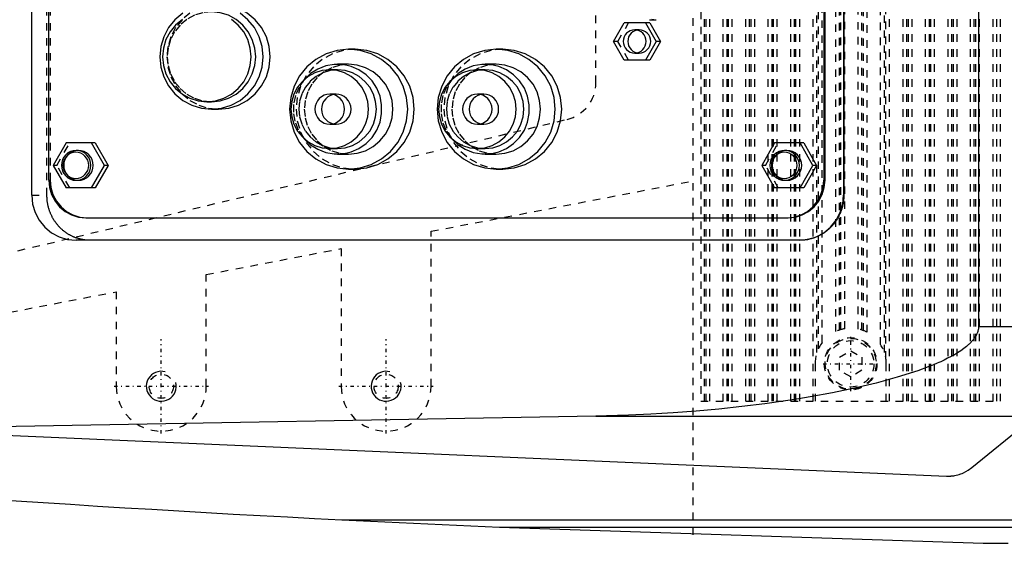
# Model space of a CAD drawing. Extents: x -706 to 181, y -120 to 120.
# Tile 7 of 13: x -469 to -338, y -79 to -9. Entities that reach past the tile are written whole.
import ezdxf

# ---------------------------------------------------------------- set-up
doc = ezdxf.new("R2010")
doc.units = 0
doc.linetypes.add('CENTER', pattern=[1.5, 0.45, -0.5, 0.05, -0.5])
doc.linetypes.add('DASHED', pattern=[2, 1, -1])
for name, color, linetype in [('AM_0', 7, 'CONTINUOUS'), ('AM_10', 7, 'CONTINUOUS'), ('AM_3', 7, 'DASHED'), ('AM_7', 7, 'CENTER')]:
    doc.layers.add(name, color=color, linetype=linetype)

msp = doc.modelspace()

# ---------------------------------------------------------------- linework, layer by layer
at = {"layer": 'AM_0', "color": 7, "linetype": 'CONTINUOUS'}
for p, q in [((-340.94, 50), (-340.94, -50)), ((-467.29, -32.5), (-467.29, 32.5)), ((-358.96, 32.5), (-358.96, -32.5)), ((-358.91, 32.5), (-358.91, -32.5)), ((-465, -30.5), (-465, 30.5)), ((-361.6, 30.5), (-361.6, -30.5)), ((-361.42, -30.5), (-361.42, 30.5)), ((-384.84, -9.05), (-383.95, -9.05)), ((-389.67, -11.95), (-388.24, -9.45)), ((-384.79, -9.45), (-388.24, -9.45)), ((-385.4, -9.45), (-383.98, -11.95)), ((-384.79, -9.45), (-383.37, -11.95)), ((-424.13, -13), (-425, -13)), ((-404.43, -13), (-405.3, -13)), ((-388.24, -14.45), (-389.67, -11.95)), ((-383.98, -11.95), (-385.4, -14.45)), ((-383.37, -11.95), (-384.79, -14.45)), ((-383.37, -11.95), (-383.98, -11.95)), ((-384.79, -14.45), (-388.24, -14.45)), ((-426.47, -15.75), (-427.52, -15.75)), ((-425, -15), (-426.47, -15)), ((-406.78, -15.75), (-407.82, -15.75)), ((-405.3, -15), (-406.78, -15)), ((-443.91, -20), (-443.3, -20)), ((-443.3, -21), (-442.35, -21)), ((-462.71, -25.5), (-464.41, -28.5)), ((-458.81, -25.5), (-462.71, -25.5)), ((-457.59, -28.5), (-459.3, -25.5)), ((-458.81, -25.5), (-457.1, -28.5)), ((-427.52, -26.25), (-426.47, -26.25)), ((-407.82, -26.25), (-406.78, -26.25)), ((-368.17, -25.5), (-369.87, -28.5)), ((-364.27, -25.5), (-368.17, -25.5)), ((-363.05, -28.5), (-364.75, -25.5)), ((-364.27, -25.5), (-362.56, -28.5)), ((-461.05, -26.5), (-461.36, -26.5)), ((-426.47, -27), (-425, -27)), ((-406.78, -27), (-405.3, -27)), ((-366.51, -26.5), (-366.82, -26.5)), ((-464.41, -28.5), (-462.71, -31.5)), ((-459.3, -31.5), (-457.59, -28.5)), ((-457.1, -28.5), (-458.81, -31.5)), ((-457.1, -28.5), (-457.59, -28.5)), ((-369.87, -28.5), (-368.17, -31.5)), ((-364.75, -31.5), (-363.05, -28.5)), ((-362.56, -28.5), (-364.27, -31.5)), ((-362.56, -28.5), (-363.05, -28.5)), ((-425, -29), (-424.13, -29)), ((-405.3, -29), (-404.43, -29)), ((-458.81, -31.5), (-462.71, -31.5)), ((-461.36, -30.5), (-461.05, -30.5)), ((-364.27, -31.5), (-368.17, -31.5)), ((-366.82, -30.5), (-366.51, -30.5)), ((-361.6, -30.5), (-361.42, -30.5)), ((-358.96, -32.5), (-358.91, -32.5)), ((-460.08, -35.5), (-366.35, -35.5)), ((-364.78, -38.5), (-461.38, -38.5)), ((-340.94, -50), (-213.33, -50)), ((-575.22, -60), (-345.22, -70)), ((-341.83, -68.87), (-331.34, -60.27)), ((-392.03, -61.98), (-489.33, -63.73)), ((-392.03, -61.98), (-333.43, -61.98)), ((-425.92, -75.83), (-404.88, -76.83)), ((-425.92, -75.83), (-184.85, -75.83)), ((-404.88, -76.83), (-188.61, -76.83)), ((-404.88, -76.83), (-340.31, -78.97)), ((-340.31, -78.97), (-337, -78.97))]:
    msp.add_line(p, q, dxfattribs=at)
for points in [[(-442.35, -21), (-441, -20.87), (-439.71, -20.47), (-438.52, -19.82), (-437.47, -18.95), (-436.62, -17.89), (-435.98, -16.68), (-435.59, -15.37), (-435.46, -14), (-435.59, -12.63), (-435.98, -11.32), (-436.62, -10.11), (-437.47, -9.05), (-438.52, -8.18), (-439.71, -7.53), (-441, -7.13), (-442.35, -7)], [(-447.13, -8.18), (-448.18, -9.05), (-449.04, -10.11), (-449.67, -11.32), (-450.07, -12.63), (-450.2, -14), (-450.07, -15.37), (-449.67, -16.68), (-449.04, -17.89), (-448.18, -18.95), (-447.13, -19.82), (-445.94, -20.47), (-444.65, -20.87), (-443.3, -21), (-441.96, -20.87), (-440.67, -20.47), (-439.47, -19.82), (-438.43, -18.95), (-437.57, -17.89), (-436.94, -16.68), (-436.54, -15.37), (-436.41, -14), (-436.54, -12.63), (-436.94, -11.32), (-437.57, -10.11), (-438.43, -9.05), (-439.47, -8.18)], [(-447.19, -9.01), (-448.09, -9.76), (-448.82, -10.67), (-449.37, -11.7), (-449.71, -12.83), (-449.82, -14), (-449.71, -15.17), (-449.37, -16.3), (-448.82, -17.33), (-448.09, -18.24), (-447.19, -18.99), (-446.17, -19.54), (-445.06, -19.88), (-443.91, -20), (-442.76, -19.88), (-441.65, -19.54), (-440.63, -18.99), (-439.73, -18.24), (-439, -17.33), (-438.45, -16.3), (-438.12, -15.17), (-438, -14), (-438.12, -12.83), (-438.45, -11.7), (-439, -10.67), (-439.73, -9.76), (-440.63, -9.01)], [(-443.3, -20), (-442.15, -19.88), (-441.04, -19.54), (-440.02, -18.99), (-439.13, -18.24), (-438.39, -17.33), (-437.85, -16.3), (-437.51, -15.17), (-437.4, -14), (-437.51, -12.83), (-437.85, -11.7), (-438.39, -10.67), (-439.13, -9.76), (-440.02, -9.01), (-441.04, -8.46), (-442.15, -8.12), (-443.3, -8)], [(-386.52, -10.43), (-386.8, -10.52), (-387.07, -10.66), (-387.3, -10.86), (-387.49, -11.09), (-387.63, -11.36), (-387.71, -11.65), (-387.74, -11.95), (-387.71, -12.25), (-387.63, -12.54), (-387.49, -12.81), (-387.3, -13.04), (-387.07, -13.24), (-386.8, -13.38), (-386.52, -13.47)], [(-424.13, -29), (-422.59, -28.85), (-421.12, -28.39), (-419.75, -27.65), (-418.56, -26.66), (-417.58, -25.44), (-416.85, -24.06), (-416.4, -22.56), (-416.25, -21), (-416.4, -19.44), (-416.85, -17.94), (-417.58, -16.56), (-418.56, -15.34), (-419.75, -14.35), (-421.12, -13.61), (-422.59, -13.15), (-424.13, -13)], [(-404.43, -29), (-402.9, -28.85), (-401.42, -28.39), (-400.06, -27.65), (-398.86, -26.66), (-397.88, -25.44), (-397.16, -24.06), (-396.71, -22.56), (-396.56, -21), (-396.71, -19.44), (-397.16, -17.94), (-397.88, -16.56), (-398.86, -15.34), (-400.06, -14.35), (-401.42, -13.61), (-402.9, -13.15), (-404.43, -13)], [(-430.92, -24.95), (-430.09, -25.75), (-429.12, -26.36), (-428.06, -26.78), (-426.93, -26.98), (-425.79, -26.96), (-424.67, -26.71), (-423.62, -26.25), (-422.68, -25.59), (-421.87, -24.77), (-421.25, -23.8), (-420.81, -22.72), (-420.59, -21.58), (-420.59, -20.42), (-420.81, -19.28), (-421.25, -18.2), (-421.87, -17.23), (-422.68, -16.41), (-423.62, -15.75), (-424.67, -15.29), (-425.79, -15.04), (-426.93, -15.02), (-428.06, -15.22), (-429.12, -15.64), (-430.09, -16.25), (-430.92, -17.05)], [(-426.47, -26.25), (-425.47, -26.15), (-424.5, -25.85), (-423.6, -25.37), (-422.82, -24.71), (-422.18, -23.92), (-421.7, -23.01), (-421.4, -22.02), (-421.3, -21), (-421.4, -19.98), (-421.7, -18.99), (-422.18, -18.08), (-422.82, -17.29), (-423.6, -16.63), (-424.5, -16.15), (-425.47, -15.85), (-426.47, -15.75)], [(-425, -27), (-423.85, -26.88), (-422.74, -26.54), (-421.72, -25.99), (-420.82, -25.24), (-420.09, -24.33), (-419.54, -23.3), (-419.2, -22.17), (-419.09, -21), (-419.2, -19.83), (-419.54, -18.7), (-420.09, -17.67), (-420.82, -16.76), (-421.72, -16.01), (-422.74, -15.46), (-423.85, -15.12), (-425, -15)], [(-411.23, -24.95), (-410.39, -25.75), (-409.43, -26.36), (-408.36, -26.78), (-407.23, -26.98), (-406.09, -26.96), (-404.97, -26.71), (-403.92, -26.25), (-402.98, -25.59), (-402.18, -24.77), (-401.55, -23.8), (-401.12, -22.72), (-400.9, -21.58), (-400.9, -20.42), (-401.12, -19.28), (-401.55, -18.2), (-402.18, -17.23), (-402.98, -16.41), (-403.92, -15.75), (-404.97, -15.29), (-406.09, -15.04), (-407.23, -15.02), (-408.36, -15.22), (-409.43, -15.64), (-410.39, -16.25), (-411.23, -17.05)], [(-406.78, -26.25), (-405.77, -26.15), (-404.8, -25.85), (-403.91, -25.37), (-403.12, -24.71), (-402.48, -23.92), (-402, -23.01), (-401.71, -22.02), (-401.61, -21), (-401.71, -19.98), (-402, -18.99), (-402.48, -18.08), (-403.12, -17.29), (-403.91, -16.63), (-404.8, -16.15), (-405.77, -15.85), (-406.78, -15.75)], [(-405.3, -27), (-404.15, -26.88), (-403.04, -26.54), (-402.02, -25.99), (-401.12, -25.24), (-400.39, -24.33), (-399.84, -23.3), (-399.51, -22.17), (-399.39, -21), (-399.51, -19.83), (-399.84, -18.7), (-400.39, -17.67), (-401.12, -16.76), (-402.02, -16.01), (-403.04, -15.46), (-404.15, -15.12), (-405.3, -15)], [(-427.08, -19.05), (-427.44, -19.17), (-427.77, -19.36), (-428.06, -19.61), (-428.3, -19.91), (-428.47, -20.25), (-428.58, -20.62), (-428.62, -21), (-428.58, -21.38), (-428.47, -21.75), (-428.3, -22.09), (-428.06, -22.39), (-427.77, -22.64), (-427.44, -22.83), (-427.08, -22.95)], [(-407.39, -19.05), (-407.75, -19.17), (-408.08, -19.36), (-408.37, -19.61), (-408.6, -19.91), (-408.78, -20.25), (-408.89, -20.62), (-408.92, -21), (-408.89, -21.38), (-408.78, -21.75), (-408.6, -22.09), (-408.37, -22.39), (-408.08, -22.64), (-407.75, -22.83), (-407.39, -22.95)], [(-461.05, -30.5), (-460.67, -30.46), (-460.3, -30.35), (-459.96, -30.16), (-459.66, -29.91), (-459.42, -29.61), (-459.23, -29.27), (-459.12, -28.89), (-459.08, -28.5), (-459.12, -28.11), (-459.23, -27.73), (-459.42, -27.39), (-459.66, -27.09), (-459.96, -26.84), (-460.3, -26.65), (-460.67, -26.54), (-461.05, -26.5)], [(-366.51, -30.5), (-366.13, -30.46), (-365.76, -30.35), (-365.42, -30.16), (-365.12, -29.91), (-364.88, -29.61), (-364.69, -29.27), (-364.58, -28.89), (-364.54, -28.5), (-364.58, -28.11), (-364.69, -27.73), (-364.88, -27.39), (-365.12, -27.09), (-365.42, -26.84), (-365.76, -26.65), (-366.13, -26.54), (-366.51, -26.5)], [(-465, -30.5), (-464.91, -31.48), (-464.63, -32.41), (-464.17, -33.28), (-463.56, -34.04), (-462.81, -34.66), (-461.96, -35.12), (-461.04, -35.4), (-460.08, -35.5)], [(-366.52, -35.5), (-365.56, -35.4), (-364.63, -35.12), (-363.78, -34.66), (-363.04, -34.04), (-362.43, -33.28), (-361.97, -32.41), (-361.69, -31.48), (-361.6, -30.5)], [(-366.35, -35.5), (-365.38, -35.4), (-364.46, -35.12), (-363.61, -34.66), (-362.86, -34.04), (-362.25, -33.28), (-361.8, -32.41), (-361.52, -31.48), (-361.42, -30.5)], [(-467.29, -32.5), (-467.17, -33.67), (-466.84, -34.8), (-466.29, -35.83), (-465.56, -36.74), (-464.66, -37.49), (-463.64, -38.04), (-462.53, -38.38), (-461.38, -38.5)], [(-364.87, -38.5), (-363.72, -38.38), (-362.61, -38.04), (-361.59, -37.49), (-360.69, -36.74), (-359.96, -35.83), (-359.41, -34.8), (-359.07, -33.67), (-358.96, -32.5)]]:
    msp.add_lwpolyline(points, dxfattribs=at)
for points in [[(-386.82, -10.4), (-387.12, -10.43), (-387.41, -10.52), (-387.67, -10.66), (-387.9, -10.85), (-388.09, -11.09), (-388.23, -11.36), (-388.32, -11.65), (-388.35, -11.95), (-388.32, -12.25), (-388.23, -12.54), (-388.09, -12.81), (-387.9, -13.05), (-387.67, -13.24), (-387.41, -13.38), (-387.12, -13.47), (-386.82, -13.5), (-386.53, -13.47), (-386.24, -13.38), (-385.98, -13.24), (-385.74, -13.05), (-385.55, -12.81), (-385.41, -12.54), (-385.33, -12.25), (-385.3, -11.95), (-385.33, -11.65), (-385.41, -11.36), (-385.55, -11.09), (-385.74, -10.85), (-385.98, -10.66), (-386.24, -10.52), (-386.53, -10.43)], [(-425, -29), (-423.46, -28.85), (-421.98, -28.39), (-420.62, -27.65), (-419.43, -26.66), (-418.45, -25.44), (-417.72, -24.06), (-417.27, -22.56), (-417.12, -21), (-417.27, -19.44), (-417.72, -17.94), (-418.45, -16.56), (-419.43, -15.34), (-420.62, -14.35), (-421.98, -13.61), (-423.46, -13.15), (-425, -13), (-426.54, -13.15), (-428.01, -13.61), (-429.38, -14.35), (-430.57, -15.34), (-431.55, -16.56), (-432.28, -17.94), (-432.73, -19.44), (-432.88, -21), (-432.73, -22.56), (-432.28, -24.06), (-431.55, -25.44), (-430.57, -26.66), (-429.38, -27.65), (-428.01, -28.39), (-426.54, -28.85)], [(-405.3, -29), (-403.77, -28.85), (-402.29, -28.39), (-400.93, -27.65), (-399.73, -26.66), (-398.75, -25.44), (-398.02, -24.06), (-397.58, -22.56), (-397.42, -21), (-397.58, -19.44), (-398.02, -17.94), (-398.75, -16.56), (-399.73, -15.34), (-400.93, -14.35), (-402.29, -13.61), (-403.77, -13.15), (-405.3, -13), (-406.84, -13.15), (-408.32, -13.61), (-409.68, -14.35), (-410.87, -15.34), (-411.85, -16.56), (-412.58, -17.94), (-413.03, -19.44), (-413.18, -21), (-413.03, -22.56), (-412.58, -24.06), (-411.85, -25.44), (-410.87, -26.66), (-409.68, -27.65), (-408.32, -28.39), (-406.84, -28.85)], [(-427.52, -26.25), (-426.51, -26.15), (-425.54, -25.85), (-424.64, -25.37), (-423.86, -24.71), (-423.22, -23.92), (-422.74, -23.01), (-422.45, -22.02), (-422.35, -21), (-422.45, -19.98), (-422.74, -18.99), (-423.22, -18.08), (-423.86, -17.29), (-424.64, -16.63), (-425.54, -16.15), (-426.51, -15.85), (-427.52, -15.75), (-428.53, -15.85), (-429.5, -16.15), (-430.39, -16.63), (-431.17, -17.29), (-431.82, -18.08), (-432.29, -18.99), (-432.59, -19.98), (-432.69, -21), (-432.59, -22.02), (-432.29, -23.01), (-431.82, -23.92), (-431.17, -24.71), (-430.39, -25.37), (-429.5, -25.85), (-428.53, -26.15)], [(-407.82, -26.25), (-406.81, -26.15), (-405.84, -25.85), (-404.95, -25.37), (-404.16, -24.71), (-403.52, -23.92), (-403.04, -23.01), (-402.75, -22.02), (-402.65, -21), (-402.75, -19.98), (-403.04, -18.99), (-403.52, -18.08), (-404.16, -17.29), (-404.95, -16.63), (-405.84, -16.15), (-406.81, -15.85), (-407.82, -15.75), (-408.83, -15.85), (-409.8, -16.15), (-410.69, -16.63), (-411.48, -17.29), (-412.12, -18.08), (-412.6, -18.99), (-412.89, -19.98), (-412.99, -21), (-412.89, -22.02), (-412.6, -23.01), (-412.12, -23.92), (-411.48, -24.71), (-410.69, -25.37), (-409.8, -25.85), (-408.83, -26.15)], [(-427.52, -23), (-427.13, -22.96), (-426.76, -22.85), (-426.42, -22.66), (-426.12, -22.41), (-425.88, -22.11), (-425.7, -21.77), (-425.59, -21.39), (-425.55, -21), (-425.59, -20.61), (-425.7, -20.23), (-425.88, -19.89), (-426.12, -19.59), (-426.42, -19.34), (-426.76, -19.15), (-427.13, -19.04), (-427.52, -19), (-427.9, -19.04), (-428.27, -19.15), (-428.61, -19.34), (-428.91, -19.59), (-429.15, -19.89), (-429.34, -20.23), (-429.45, -20.61), (-429.49, -21), (-429.45, -21.39), (-429.34, -21.77), (-429.15, -22.11), (-428.91, -22.41), (-428.61, -22.66), (-428.27, -22.85), (-427.9, -22.96)], [(-407.82, -23), (-407.44, -22.96), (-407.07, -22.85), (-406.73, -22.66), (-406.43, -22.41), (-406.18, -22.11), (-406, -21.77), (-405.89, -21.39), (-405.85, -21), (-405.89, -20.61), (-406, -20.23), (-406.18, -19.89), (-406.43, -19.59), (-406.73, -19.34), (-407.07, -19.15), (-407.44, -19.04), (-407.82, -19), (-408.2, -19.04), (-408.57, -19.15), (-408.91, -19.34), (-409.21, -19.59), (-409.46, -19.89), (-409.64, -20.23), (-409.75, -20.61), (-409.79, -21), (-409.75, -21.39), (-409.64, -21.77), (-409.46, -22.11), (-409.21, -22.41), (-408.91, -22.66), (-408.57, -22.85), (-408.2, -22.96)], [(-461.36, -26.5), (-461.74, -26.54), (-462.11, -26.65), (-462.45, -26.84), (-462.75, -27.09), (-463, -27.39), (-463.18, -27.73), (-463.29, -28.11), (-463.33, -28.5), (-463.29, -28.89), (-463.18, -29.27), (-463, -29.61), (-462.75, -29.91), (-462.45, -30.16), (-462.11, -30.35), (-461.74, -30.46), (-461.36, -30.5), (-460.97, -30.46), (-460.6, -30.35), (-460.26, -30.16), (-459.96, -29.91), (-459.72, -29.61), (-459.54, -29.27), (-459.43, -28.89), (-459.39, -28.5), (-459.43, -28.11), (-459.54, -27.73), (-459.72, -27.39), (-459.96, -27.09), (-460.26, -26.84), (-460.6, -26.65), (-460.97, -26.54)], [(-461.4, -30.25), (-461.06, -30.22), (-460.74, -30.12), (-460.44, -29.96), (-460.18, -29.74), (-459.97, -29.47), (-459.81, -29.17), (-459.71, -28.84), (-459.68, -28.5), (-459.71, -28.16), (-459.81, -27.83), (-459.97, -27.53), (-460.18, -27.26), (-460.44, -27.04), (-460.74, -26.88), (-461.06, -26.78), (-461.4, -26.75), (-461.74, -26.78), (-462.06, -26.88), (-462.36, -27.04), (-462.62, -27.26), (-462.83, -27.53), (-462.99, -27.83), (-463.09, -28.16), (-463.12, -28.5), (-463.09, -28.84), (-462.99, -29.17), (-462.83, -29.47), (-462.62, -29.74), (-462.36, -29.96), (-462.06, -30.12), (-461.74, -30.22)], [(-366.82, -26.5), (-367.2, -26.54), (-367.57, -26.65), (-367.91, -26.84), (-368.21, -27.09), (-368.45, -27.39), (-368.64, -27.73), (-368.75, -28.11), (-368.79, -28.5), (-368.75, -28.89), (-368.64, -29.27), (-368.45, -29.61), (-368.21, -29.91), (-367.91, -30.16), (-367.57, -30.35), (-367.2, -30.46), (-366.82, -30.5), (-366.43, -30.46), (-366.06, -30.35), (-365.72, -30.16), (-365.42, -29.91), (-365.18, -29.61), (-365, -29.27), (-364.88, -28.89), (-364.85, -28.5), (-364.88, -28.11), (-365, -27.73), (-365.18, -27.39), (-365.42, -27.09), (-365.72, -26.84), (-366.06, -26.65), (-366.43, -26.54)], [(-366.86, -30.25), (-366.52, -30.22), (-366.2, -30.12), (-365.9, -29.96), (-365.64, -29.74), (-365.43, -29.47), (-365.27, -29.17), (-365.17, -28.84), (-365.14, -28.5), (-365.17, -28.16), (-365.27, -27.83), (-365.43, -27.53), (-365.64, -27.26), (-365.9, -27.04), (-366.2, -26.88), (-366.52, -26.78), (-366.86, -26.75), (-367.2, -26.78), (-367.52, -26.88), (-367.82, -27.04), (-368.08, -27.26), (-368.29, -27.53), (-368.45, -27.83), (-368.55, -28.16), (-368.58, -28.5), (-368.55, -28.84), (-368.45, -29.17), (-368.29, -29.47), (-368.08, -29.74), (-367.82, -29.96), (-367.52, -30.12), (-367.2, -30.22)]]:
    msp.add_lwpolyline(points, close=True, dxfattribs=at)
for points in [[(-358.91, -32.5, 0), (-358.91, -32.54, 0), (-358.91, -32.63, 0), (-358.92, -32.71, 0), (-358.92, -32.75, 0), (-358.92, -32.8, 0), (-358.92, -32.88, 0), (-358.93, -32.97, 0), (-358.94, -33.05, 0), (-358.94, -33.14, 0), (-358.95, -33.22, 0), (-358.96, -33.27, 0), (-358.97, -33.31, 0), (-358.98, -33.4, 0), (-358.99, -33.48, 0), (-359.01, -33.57, 0), (-359.02, -33.65, 0), (-359.04, -33.74, 0), (-359.05, -33.78, 0), (-359.06, -33.83, 0), (-359.08, -33.91, 0), (-359.1, -34, 0), (-359.11, -34.04, 0), (-359.12, -34.08, 0), (-359.14, -34.17, 0), (-359.17, -34.25, 0), (-359.18, -34.3, 0), (-359.19, -34.34, 0), (-359.22, -34.42, 0), (-359.25, -34.51, 0), (-359.28, -34.59, 0), (-359.31, -34.67, 0), (-359.34, -34.76, 0), (-359.36, -34.8, 0), (-359.38, -34.84, 0), (-359.41, -34.92, 0), (-359.45, -35, 0), (-359.48, -35.08, 0), (-359.52, -35.16, 0), (-359.56, -35.24, 0), (-359.58, -35.28, 0), (-359.6, -35.32, 0), (-359.64, -35.4, 0), (-359.68, -35.47, 0), (-359.73, -35.55, 0), (-359.77, -35.63, 0), (-359.82, -35.7, 0), (-359.84, -35.74, 0), (-359.86, -35.78, 0), (-359.91, -35.85, 0), (-359.96, -35.92, 0), (-360.01, -35.99, 0), (-360.06, -36.06, 0), (-360.11, -36.13, 0), (-360.14, -36.17, 0), (-360.16, -36.2, 0), (-360.21, -36.27, 0), (-360.27, -36.34, 0), (-360.32, -36.4, 0), (-360.38, -36.47, 0), (-360.43, -36.53, 0), (-360.46, -36.56, 0), (-360.49, -36.59, 0), (-360.55, -36.65, 0), (-360.6, -36.71, 0), (-360.63, -36.74, 0), (-360.66, -36.77, 0), (-360.72, -36.83, 0), (-360.78, -36.89, 0), (-360.81, -36.92, 0), (-360.84, -36.95, 0), (-360.9, -37, 0), (-360.97, -37.06, 0), (-361.03, -37.12, 0), (-361.1, -37.17, 0), (-361.16, -37.22, 0), (-361.2, -37.25, 0), (-361.23, -37.28, 0), (-361.3, -37.33, 0), (-361.37, -37.38, 0), (-361.44, -37.43, 0), (-361.51, -37.48, 0), (-361.58, -37.53, 0), (-361.62, -37.55, 0), (-361.65, -37.58, 0), (-361.73, -37.62, 0), (-361.8, -37.67, 0), (-361.87, -37.71, 0), (-361.95, -37.76, 0), (-362.03, -37.8, 0), (-362.06, -37.82, 0), (-362.1, -37.84, 0), (-362.18, -37.88, 0), (-362.26, -37.92, 0), (-362.34, -37.95, 0), (-362.42, -37.99, 0), (-362.5, -38.03, 0), (-362.54, -38.04, 0), (-362.58, -38.06, 0), (-362.66, -38.09, 0), (-362.74, -38.12, 0), (-362.82, -38.16, 0), (-362.9, -38.18, 0), (-362.98, -38.21, 0), (-363.03, -38.23, 0), (-363.07, -38.24, 0), (-363.15, -38.26, 0), (-363.23, -38.29, 0), (-363.28, -38.3, 0), (-363.32, -38.31, 0), (-363.4, -38.33, 0), (-363.49, -38.35, 0), (-363.53, -38.36, 0), (-363.57, -38.37, 0), (-363.65, -38.39, 0), (-363.74, -38.4, 0), (-363.82, -38.42, 0), (-363.91, -38.43, 0), (-363.99, -38.45, 0), (-364.03, -38.45, 0), (-364.07, -38.46, 0), (-364.16, -38.47, 0), (-364.24, -38.47, 0), (-364.33, -38.48, 0), (-364.41, -38.49, 0), (-364.49, -38.49, 0), (-364.53, -38.49, 0), (-364.58, -38.5, 0), (-364.66, -38.5, 0), (-364.74, -38.5, 0), (-364.78, -38.5, 0)], [(-340.94, -50, 0), (-340.94, -50.04, 0), (-340.94, -50.12, 0), (-340.94, -50.2, 0), (-340.95, -50.24, 0), (-340.95, -50.28, 0), (-340.96, -50.36, 0), (-340.98, -50.44, 0), (-341, -50.52, 0), (-341.02, -50.6, 0), (-341.04, -50.68, 0), (-341.05, -50.72, 0), (-341.06, -50.76, 0), (-341.09, -50.83, 0), (-341.12, -50.91, 0), (-341.15, -50.99, 0), (-341.19, -51.06, 0), (-341.22, -51.14, 0), (-341.24, -51.18, 0), (-341.26, -51.21, 0), (-341.3, -51.29, 0), (-341.35, -51.36, 0), (-341.37, -51.4, 0), (-341.39, -51.43, 0), (-341.44, -51.5, 0), (-341.48, -51.57, 0), (-341.51, -51.61, 0), (-341.53, -51.64, 0), (-341.58, -51.71, 0), (-341.64, -51.78, 0), (-341.69, -51.84, 0), (-341.74, -51.91, 0), (-341.8, -51.97, 0), (-341.83, -52, 0), (-341.86, -52.03, 0), (-341.91, -52.09, 0), (-341.97, -52.15, 0), (-342.03, -52.21, 0), (-342.08, -52.27, 0), (-342.14, -52.33, 0), (-342.17, -52.36, 0), (-342.2, -52.38, 0), (-342.26, -52.44, 0), (-342.32, -52.49, 0), (-342.53, -52.67, 0), (-342.91, -52.97, 0), (-343.31, -53.26, 0), (-343.52, -53.39, 0), (-343.73, -53.53, 0), (-344.16, -53.79, 0), (-344.6, -54.03, 0), (-345.06, -54.27, 0), (-345.52, -54.5, 0), (-345.99, -54.72, 0), (-346.22, -54.82, 0), (-346.46, -54.93, 0), (-346.93, -55.13, 0), (-347.41, -55.32, 0), (-347.64, -55.41, 0), (-349.05, -55.93, 0), (-351.78, -56.8, 0), (-354.59, -57.57, 0), (-357.47, -58.25, 0), (-360.41, -58.86, 0), (-363.39, -59.41, 0), (-364.9, -59.66, 0), (-366.41, -59.9, 0), (-369.46, -60.33, 0), (-372.52, -60.71, 0), (-375.58, -61.04, 0), (-378.64, -61.32, 0), (-381.68, -61.55, 0), (-383.19, -61.65, 0), (-384.69, -61.74, 0), (-387.67, -61.87, 0), (-390.59, -61.96, 0), (-392.03, -61.98, 0)], [(-345.22, -70, 0), (-345.21, -70, 0), (-345.21, -70, 0), (-345.2, -70, 0), (-345.2, -70, 0), (-345.2, -70, 0), (-345.19, -70, 0), (-345.19, -70, 0), (-345.18, -70, 0), (-345.17, -70, 0), (-345.17, -70, 0), (-345.17, -70, 0), (-345.16, -70, 0), (-345.16, -70, 0), (-345.15, -70, 0), (-345.15, -70, 0), (-345.14, -70, 0), (-345.14, -70, 0), (-345.13, -70, 0), (-345.13, -70, 0), (-345.12, -70, 0), (-345.12, -70, 0), (-345.12, -70, 0), (-345.11, -70, 0), (-345.11, -70, 0), (-345.1, -70, 0), (-345.1, -70, 0), (-345.1, -70, 0), (-345.09, -70, 0), (-345.08, -70, 0), (-345.08, -70, 0), (-345.07, -70, 0), (-345.07, -70, 0), (-345.07, -70, 0), (-345.06, -70, 0), (-345.06, -70, 0), (-345.05, -70, 0), (-345.05, -70, 0), (-345.04, -70, 0), (-345.03, -70, 0), (-345.03, -70, 0), (-345.03, -70, 0), (-345.02, -70, 0), (-345.02, -70, 0), (-345.01, -70, 0), (-345.01, -70, 0), (-345, -70, 0), (-345, -70, 0), (-344.99, -70, 0), (-344.99, -70, 0), (-344.98, -70, 0), (-344.98, -70, 0), (-344.97, -70, 0), (-344.97, -70, 0), (-344.96, -70, 0), (-344.96, -70, 0), (-344.96, -70, 0), (-344.95, -70, 0), (-344.94, -70, 0), (-344.94, -70, 0), (-344.93, -70, 0), (-344.93, -70, 0), (-344.93, -70, 0), (-344.92, -70, 0), (-344.92, -70, 0), (-344.91, -70, 0), (-344.91, -70, 0), (-344.9, -70, 0), (-344.9, -70, 0), (-344.9, -70, 0), (-344.89, -70, 0), (-344.89, -70, 0), (-344.88, -70, 0), (-344.88, -70, 0), (-344.87, -70, 0), (-344.87, -70, 0), (-344.86, -70, 0), (-344.86, -70, 0), (-344.85, -70, 0), (-344.85, -70, 0), (-344.84, -70, 0), (-344.84, -70, 0), (-344.83, -70, 0), (-344.83, -70, 0), (-344.83, -70, 0), (-344.82, -70, 0), (-344.81, -70, 0), (-344.81, -70, 0), (-344.8, -70, 0), (-344.8, -70, 0), (-344.79, -70, 0), (-344.79, -70, 0), (-344.79, -70, 0), (-344.78, -70, 0), (-344.78, -69.99, 0), (-344.77, -69.99, 0), (-344.76, -69.99, 0), (-344.76, -69.99, 0), (-344.76, -69.99, 0), (-344.75, -69.99, 0), (-344.75, -69.99, 0), (-344.73, -69.99, 0), (-344.71, -69.99, 0), (-344.69, -69.99, 0), (-344.66, -69.99, 0), (-344.63, -69.99, 0), (-344.61, -69.98, 0), (-344.59, -69.98, 0), (-344.56, -69.98, 0), (-344.52, -69.98, 0), (-344.51, -69.98, 0), (-344.49, -69.97, 0), (-344.46, -69.97, 0), (-344.42, -69.97, 0), (-344.39, -69.96, 0), (-344.36, -69.96, 0), (-344.32, -69.95, 0), (-344.31, -69.95, 0), (-344.29, -69.95, 0), (-344.26, -69.94, 0), (-344.22, -69.94, 0), (-344.11, -69.92, 0), (-343.91, -69.88, 0), (-343.71, -69.83, 0), (-343.52, -69.77, 0), (-343.42, -69.74, 0), (-343.32, -69.71, 0), (-343.13, -69.64, 0), (-342.95, -69.56, 0), (-342.32, -69.22, 0), (-341.83, -68.87, 0)]]:
    msp.add_polyline3d(points, dxfattribs=at)
msp.add_arc((-273.05, 2920.27), 3000, 262.64687, 267.07918, dxfattribs=at)
at = {"layer": 'AM_10', "color": 7, "linetype": 'CONTINUOUS'}
for centre in [(-450, -58), (-420, -58)]:
    msp.add_arc(centre, 2, 75, 15, dxfattribs=at)
at = {"layer": 'AM_3', "color": 6, "linetype": 'DASHED'}
for p, q in [((-379, -77.86), (-379, 77.86)), ((-378, 60), (-378, -60)), ((-377.5, -60), (-377.5, 60)), ((-377.3, -60), (-377.3, 60)), ((-376.8, -60), (-376.8, 60)), ((-375, -60), (-375, 60)), ((-374.5, -60), (-374.5, 60)), ((-374.3, -60), (-374.3, 60)), ((-373.8, -60), (-373.8, 60)), ((-372, -60), (-372, 60)), ((-371.5, -60), (-371.5, 60)), ((-371.3, -60), (-371.3, 60)), ((-370.8, -60), (-370.8, 60)), ((-369, -60), (-369, 60)), ((-368.5, -60), (-368.5, 60)), ((-368.3, -60), (-368.3, 60)), ((-367.8, -60), (-367.8, 60)), ((-366, -60), (-366, 60)), ((-365.5, -60), (-365.5, 60)), ((-365.3, -60), (-365.3, 60)), ((-364.8, -60), (-364.8, 60)), ((-363, -60), (-363, 60)), ((-352.8, -60), (-352.8, 60)), ((-351, -60), (-351, 60)), ((-350.5, -60), (-350.5, 60)), ((-350.3, -60), (-350.3, 60)), ((-349.8, -60), (-349.8, 60)), ((-348, -60), (-348, 60)), ((-347.5, -60), (-347.5, 60)), ((-347.3, -60), (-347.3, 60)), ((-346.8, -60), (-346.8, 60)), ((-345, -60), (-345, 60)), ((-344.5, -60), (-344.5, 60)), ((-344.3, -60), (-344.3, 60)), ((-343.8, -60), (-343.8, 60)), ((-342, -60), (-342, 60)), ((-341.5, -60), (-341.5, 60)), ((-341.3, -60), (-341.3, 60)), ((-340.8, -60), (-340.8, 60)), ((-339, -60), (-339, 60)), ((-338.5, -60), (-338.5, 60)), ((-338, -60), (-338, 60)), ((-353.3, -54.31), (-353.3, 54.31)), ((-362.5, -53.48), (-362.5, 53.48)), ((-362.3, -52.98), (-362.3, 52.98)), ((-353.5, -53.48), (-353.5, 53.48)), ((-361.8, -52.15), (-361.8, 52.15)), ((-354, -52.44), (-354, 52.44)), ((-360, -50.69), (-360, 50.69)), ((-359.5, -50.49), (-359.5, 50.49)), ((-359.3, -50.43), (-359.3, 50.43)), ((-358.8, -50.32), (-358.8, 50.32)), ((-357, -50.36), (-357, 50.36)), ((-356.5, -50.49), (-356.5, 50.49)), ((-356.3, -50.56), (-356.3, 50.56)), ((-355.8, -50.79), (-355.8, 50.79)), ((-465.26, -32.5), (-465.26, 32.5)), ((-464.83, 30.5), (-464.83, -30.5)), ((-392, -17.5), (-392, -7)), ((-384.53, -9), (-383.95, -9.05)), ((-389.06, -11.95), (-387.64, -9.45)), ((-386.22, -10.4), (-386.82, -10.4)), ((-389.06, -11.95), (-389.67, -11.95)), ((-387.64, -14.45), (-389.06, -11.95)), ((-386.82, -13.5), (-386.22, -13.5)), ((-426.65, -19), (-427.52, -19)), ((-406.95, -19), (-407.82, -19)), ((-478.85, -42.23), (-395.84, -22.36)), ((-427.52, -23), (-426.65, -23)), ((-407.82, -23), (-406.95, -23)), ((-463.93, -28.5), (-462.22, -25.5)), ((-369.39, -28.5), (-367.68, -25.5)), ((-463.93, -28.5), (-464.41, -28.5)), ((-462.22, -31.5), (-463.93, -28.5)), ((-369.39, -28.5), (-369.87, -28.5)), ((-367.68, -31.5), (-369.39, -28.5)), ((-465, -30.5), (-464.83, -30.5)), ((-414, -37.31), (-379, -30.58)), ((-467.29, -32.5), (-465.26, -32.5)), ((-414, -58), (-414, -37.31)), ((-444, -43.08), (-426, -39.62)), ((-426, -39.62), (-426, -58)), ((-444, -58), (-444, -43.08)), ((-480, -50), (-456, -45.38)), ((-456, -45.38), (-456, -58)), ((-359.5, -54.13), (-358, -53.27)), ((-358, -53.27), (-356.5, -54.13)), ((-362.75, -55), (-362.75, -60)), ((-359.5, -55.87), (-359.5, -54.13)), ((-356.5, -54.13), (-356.5, -55.87)), ((-353.25, -60), (-353.25, -55)), ((-358, -56.73), (-359.5, -55.87)), ((-356.5, -55.87), (-358, -56.73)), ((-378, -60), (-338, -60))]:
    msp.add_line(p, q, dxfattribs=at)
for points in [[(-442.35, -7), (-443.69, -7.13), (-444.99, -7.53), (-446.18, -8.18), (-447.22, -9.05), (-448.08, -10.11), (-448.72, -11.32), (-449.11, -12.63), (-449.24, -14), (-449.11, -15.37), (-448.72, -16.68), (-448.08, -17.89), (-447.22, -18.95), (-446.18, -19.82), (-444.99, -20.47), (-443.69, -20.87), (-442.35, -21)], [(-443.3, -8), (-444.46, -8.12), (-445.57, -8.46), (-446.59, -9.01), (-447.48, -9.76), (-448.22, -10.67), (-448.76, -11.7), (-449.1, -12.83), (-449.21, -14), (-449.1, -15.17), (-448.76, -16.3), (-448.22, -17.33), (-447.48, -18.24), (-446.59, -18.99), (-445.57, -19.54), (-444.46, -19.88), (-443.3, -20)], [(-386.52, -13.47), (-386.22, -13.5), (-385.92, -13.47), (-385.64, -13.38), (-385.37, -13.24), (-385.14, -13.05), (-384.95, -12.81), (-384.81, -12.54), (-384.72, -12.25), (-384.69, -11.95), (-384.72, -11.65), (-384.81, -11.36), (-384.95, -11.09), (-385.14, -10.85), (-385.37, -10.66), (-385.64, -10.52), (-385.92, -10.43), (-386.22, -10.4), (-386.52, -10.43)], [(-424.13, -13), (-425.67, -13.15), (-427.15, -13.61), (-428.51, -14.35), (-429.7, -15.34), (-430.68, -16.56), (-431.41, -17.94), (-431.86, -19.44), (-432.01, -21), (-431.86, -22.56), (-431.41, -24.06), (-430.68, -25.44), (-429.7, -26.66), (-428.51, -27.65), (-427.15, -28.39), (-425.67, -28.85), (-424.13, -29)], [(-404.43, -13), (-405.97, -13.15), (-407.45, -13.61), (-408.81, -14.35), (-410.01, -15.34), (-410.99, -16.56), (-411.71, -17.94), (-412.16, -19.44), (-412.31, -21), (-412.16, -22.56), (-411.71, -24.06), (-410.99, -25.44), (-410.01, -26.66), (-408.81, -27.65), (-407.45, -28.39), (-405.97, -28.85), (-404.43, -29)], [(-426.47, -15.75), (-427.48, -15.85), (-428.45, -16.15), (-429.35, -16.63), (-430.13, -17.29), (-430.77, -18.08), (-431.25, -18.99), (-431.55, -19.98), (-431.65, -21), (-431.55, -22.02), (-431.25, -23.01), (-430.77, -23.92), (-430.13, -24.71), (-429.35, -25.37), (-428.45, -25.85), (-427.48, -26.15), (-426.47, -26.25)], [(-425, -15), (-426.15, -15.12), (-427.26, -15.46), (-428.28, -16.01), (-429.18, -16.76), (-429.91, -17.67), (-430.46, -18.7), (-430.79, -19.83), (-430.91, -21), (-430.79, -22.17), (-430.46, -23.3), (-429.91, -24.33), (-429.18, -25.24), (-428.28, -25.99), (-427.26, -26.54), (-426.15, -26.88), (-425, -27)], [(-406.78, -15.75), (-407.79, -15.85), (-408.76, -16.15), (-409.65, -16.63), (-410.43, -17.29), (-411.08, -18.08), (-411.56, -18.99), (-411.85, -19.98), (-411.95, -21), (-411.85, -22.02), (-411.56, -23.01), (-411.08, -23.92), (-410.43, -24.71), (-409.65, -25.37), (-408.76, -25.85), (-407.79, -26.15), (-406.78, -26.25)], [(-405.3, -15), (-406.46, -15.12), (-407.56, -15.46), (-408.59, -16.01), (-409.48, -16.76), (-410.22, -17.67), (-410.76, -18.7), (-411.1, -19.83), (-411.21, -21), (-411.1, -22.17), (-410.76, -23.3), (-410.22, -24.33), (-409.48, -25.24), (-408.59, -25.99), (-407.56, -26.54), (-406.46, -26.88), (-405.3, -27)], [(-430.92, -17.05), (-431.62, -18.05), (-432.11, -19.18), (-432.35, -20.39), (-432.35, -21.61), (-432.11, -22.82), (-431.62, -23.95), (-430.92, -24.95)], [(-411.23, -17.05), (-411.93, -18.05), (-412.41, -19.18), (-412.66, -20.39), (-412.66, -21.61), (-412.41, -22.82), (-411.93, -23.95), (-411.23, -24.95)], [(-427.08, -22.95), (-426.69, -23), (-426.3, -22.97), (-425.93, -22.86), (-425.58, -22.68), (-425.27, -22.43), (-425.02, -22.13), (-424.83, -21.78), (-424.72, -21.4), (-424.68, -21), (-424.72, -20.6), (-424.83, -20.22), (-425.02, -19.87), (-425.27, -19.57), (-425.58, -19.32), (-425.93, -19.14), (-426.3, -19.03), (-426.69, -19), (-427.08, -19.05)], [(-407.39, -22.95), (-407, -23), (-406.61, -22.97), (-406.23, -22.86), (-405.88, -22.68), (-405.58, -22.43), (-405.32, -22.13), (-405.14, -21.78), (-405.02, -21.4), (-404.98, -21), (-405.02, -20.6), (-405.14, -20.22), (-405.32, -19.87), (-405.58, -19.57), (-405.88, -19.32), (-406.23, -19.14), (-406.61, -19.03), (-407, -19), (-407.39, -19.05)], [(-461.05, -26.5), (-461.44, -26.54), (-461.81, -26.65), (-462.15, -26.84), (-462.45, -27.09), (-462.69, -27.39), (-462.87, -27.73), (-462.99, -28.11), (-463.02, -28.5), (-462.99, -28.89), (-462.87, -29.27), (-462.69, -29.61), (-462.45, -29.91), (-462.15, -30.16), (-461.81, -30.35), (-461.44, -30.46), (-461.05, -30.5)], [(-366.51, -26.5), (-366.9, -26.54), (-367.27, -26.65), (-367.61, -26.84), (-367.91, -27.09), (-368.15, -27.39), (-368.33, -27.73), (-368.44, -28.11), (-368.48, -28.5), (-368.44, -28.89), (-368.33, -29.27), (-368.15, -29.61), (-367.91, -29.91), (-367.61, -30.16), (-367.27, -30.35), (-366.9, -30.46), (-366.51, -30.5)], [(-464.83, -30.5), (-464.73, -31.48), (-464.45, -32.41), (-464, -33.28), (-463.38, -34.04), (-462.64, -34.66), (-461.79, -35.12), (-460.86, -35.4), (-459.9, -35.5)]]:
    msp.add_lwpolyline(points, dxfattribs=at)
msp.add_polyline3d([(-459.53, -38.5, 0), (-459.57, -38.5, 0), (-459.65, -38.5, 0), (-459.73, -38.5, 0), (-459.77, -38.49, 0), (-459.81, -38.49, 0), (-459.89, -38.49, 0), (-459.97, -38.48, 0), (-460.05, -38.47, 0), (-460.14, -38.47, 0), (-460.22, -38.46, 0), (-460.26, -38.45, 0), (-460.3, -38.45, 0), (-460.38, -38.43, 0), (-460.46, -38.42, 0), (-460.54, -38.41, 0), (-460.63, -38.39, 0), (-460.71, -38.37, 0), (-460.75, -38.36, 0), (-460.79, -38.35, 0), (-460.87, -38.33, 0), (-460.95, -38.31, 0), (-460.99, -38.3, 0), (-461.03, -38.29, 0), (-461.11, -38.27, 0), (-461.2, -38.24, 0), (-461.24, -38.23, 0), (-461.28, -38.22, 0), (-461.36, -38.19, 0), (-461.44, -38.16, 0), (-461.52, -38.13, 0), (-461.59, -38.1, 0), (-461.67, -38.07, 0), (-461.71, -38.05, 0), (-461.75, -38.03, 0), (-461.83, -38, 0), (-461.91, -37.96, 0), (-461.98, -37.92, 0), (-462.06, -37.88, 0), (-462.13, -37.85, 0), (-462.17, -37.83, 0), (-462.21, -37.8, 0), (-462.28, -37.76, 0), (-462.36, -37.72, 0), (-462.43, -37.68, 0), (-462.5, -37.63, 0), (-462.57, -37.58, 0), (-462.61, -37.56, 0), (-462.64, -37.54, 0), (-462.71, -37.49, 0), (-462.78, -37.44, 0), (-462.85, -37.39, 0), (-462.92, -37.34, 0), (-462.99, -37.29, 0), (-463.02, -37.26, 0), (-463.05, -37.23, 0), (-463.12, -37.18, 0), (-463.18, -37.13, 0), (-463.24, -37.07, 0), (-463.31, -37.02, 0), (-463.37, -36.96, 0), (-463.4, -36.93, 0), (-463.43, -36.9, 0), (-463.48, -36.84, 0), (-463.54, -36.79, 0), (-463.57, -36.76, 0), (-463.6, -36.73, 0), (-463.66, -36.67, 0), (-463.71, -36.6, 0), (-463.74, -36.57, 0), (-463.77, -36.54, 0), (-463.82, -36.48, 0), (-463.87, -36.41, 0), (-463.93, -36.35, 0), (-463.98, -36.28, 0), (-464.03, -36.22, 0), (-464.06, -36.18, 0), (-464.08, -36.15, 0), (-464.13, -36.08, 0), (-464.18, -36.01, 0), (-464.23, -35.94, 0), (-464.28, -35.86, 0), (-464.32, -35.79, 0), (-464.35, -35.75, 0), (-464.37, -35.72, 0), (-464.41, -35.64, 0), (-464.46, -35.56, 0), (-464.5, -35.49, 0), (-464.54, -35.41, 0), (-464.58, -35.33, 0), (-464.6, -35.29, 0), (-464.62, -35.25, 0), (-464.66, -35.17, 0), (-464.7, -35.09, 0), (-464.73, -35.01, 0), (-464.77, -34.93, 0), (-464.8, -34.85, 0), (-464.82, -34.81, 0), (-464.84, -34.77, 0), (-464.87, -34.69, 0), (-464.9, -34.6, 0), (-464.93, -34.52, 0), (-464.96, -34.43, 0), (-464.98, -34.35, 0), (-465, -34.31, 0), (-465.01, -34.26, 0), (-465.03, -34.18, 0), (-465.06, -34.09, 0), (-465.07, -34.05, 0), (-465.08, -34.01, 0), (-465.1, -33.92, 0), (-465.12, -33.83, 0), (-465.13, -33.79, 0), (-465.14, -33.75, 0), (-465.15, -33.66, 0), (-465.17, -33.57, 0), (-465.18, -33.49, 0), (-465.2, -33.4, 0), (-465.21, -33.31, 0), (-465.21, -33.27, 0), (-465.22, -33.23, 0), (-465.23, -33.14, 0), (-465.24, -33.06, 0), (-465.24, -32.97, 0), (-465.25, -32.88, 0), (-465.25, -32.8, 0), (-465.26, -32.75, 0), (-465.26, -32.71, 0), (-465.26, -32.63, 0), (-465.26, -32.54, 0), (-465.26, -32.5, 0)], dxfattribs=at)
for centre, radius in [((-358, -55), 3.5), ((-358, -55), 3.4), ((-358, -55), 3.1), ((-450, -58), 1.62), ((-420, -58), 1.62)]:
    msp.add_circle(centre, radius, dxfattribs=at)
for centre, radius, start, end in [((-397, -17.5), 5, 283.4558, 0), ((-358, -55), 4.75, 99.696, 114.9011), ((-358, -55), 4.75, 62.4089, 77.8468), ((-358, -55), 4.75, 143.1301, 180), ((-358, -55), 4.75, 0, 32.6369), ((-450, -58), 6, 180, 0), ((-420, -58), 6, 180, 0)]:
    msp.add_arc(centre, radius, start, end, dxfattribs=at)
at = {"layer": 'AM_7', "color": 4, "linetype": 'CENTER'}
for p, q in [((-450, -64.3), (-450, -51.7)), ((-420, -64.3), (-420, -51.7)), ((-358, -58.67), (-358, -51.33)), ((-361.68, -55), (-354.32, -55)), ((-456.3, -58), (-443.7, -58)), ((-426.3, -58), (-413.7, -58))]:
    msp.add_line(p, q, dxfattribs=at)

doc.saveas('drawing.dxf')
